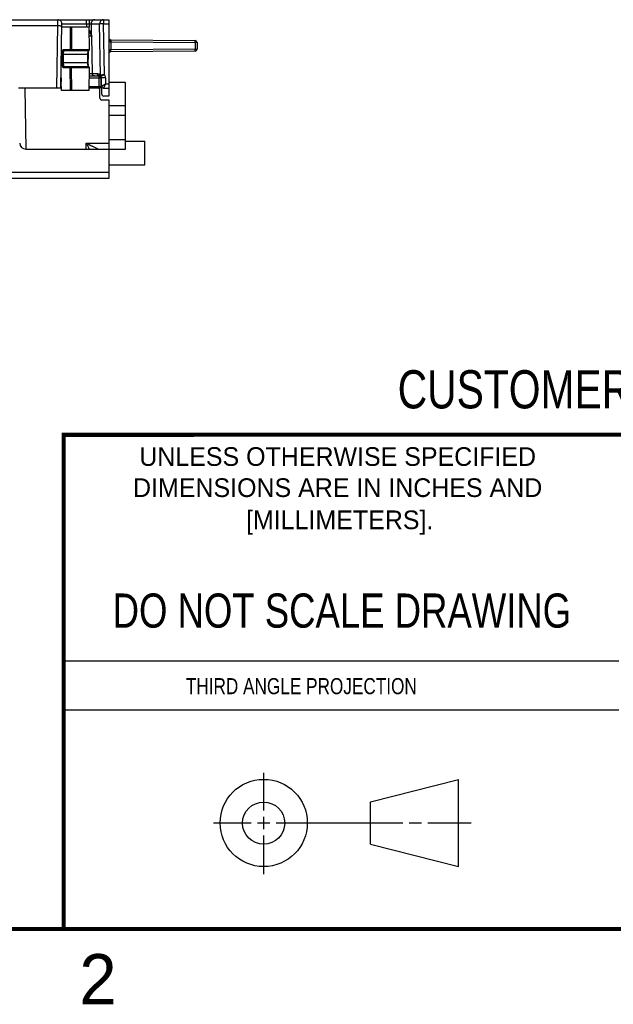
# Model space of a CAD drawing. Header units: inches. Extents: x 0 to 22, y 0 to 17.
# Tile 14 of 39: x 13.4 to 16.3, y 0.1 to 5. Entities that reach past the tile are written whole.
import ezdxf

# ---------------------------------------------------------------- set-up
doc = ezdxf.new("R2010")
doc.units = ezdxf.units.IN
doc.header["$LTSCALE"] = 1.21
doc.header["$MEASUREMENT"] = 0
doc.layers.get('0').update_dxf_attribs({"linetype": 'CONTINUOUS'})
doc.styles.get("Standard").update_dxf_attribs({"font": 'txt', "width": 0.8})
doc.styles.add('TEXTSTYLE_2', font='txt')

msp = doc.modelspace()

# ---------------------------------------------------------------- linework, layer by layer
at = {"color": 7, "linetype": 'CONTINUOUS'}
for p, q in [((9.4237, 5.0258), (13.8343, 5.0258)), ((13.5804, 4.9963), (13.5805, 5.0258)), ((13.5949, 4.6857), (13.6005, 5.0055)), ((13.6005, 5.0055), (13.7364, 5.0055)), ((13.7236, 5.0055), (13.7236, 4.9908)), ((13.7364, 5.0258), (13.7364, 5.0055)), ((13.7364, 5.0055), (13.7366, 4.9908)), ((13.7364, 5.0055), (13.746, 5.0055)), ((13.746, 5.0055), (13.7887, 5.0055)), ((13.746, 5.0055), (13.7467, 4.9561)), ((13.808, 5.0058), (13.7887, 5.0055)), ((13.7934, 4.749), (13.7887, 5.0055)), ((13.808, 5.0258), (13.808, 5.0058)), ((13.808, 5.0058), (13.8343, 5.0058)), ((13.8126, 4.7525), (13.808, 5.0058)), ((13.8343, 5.0258), (13.8343, 4.6458)), ((10.012, 4.9963), (13.5804, 4.9963)), ((13.5749, 4.6858), (13.5804, 4.9963)), ((13.6003, 4.9908), (13.7366, 4.9908)), ((13.6424, 4.9908), (13.6411, 4.8779)), ((13.6493, 4.9908), (13.6479, 4.8779)), ((13.7385, 4.8779), (13.7366, 4.9908)), ((13.7471, 4.9525), (13.7472, 4.9523)), ((13.7472, 4.9523), (13.7472, 4.9522)), ((13.749, 4.9442), (13.7374, 4.9443)), ((13.7523, 4.7556), (13.749, 4.9443)), ((13.749, 4.9442), (13.7494, 4.9442)), ((13.7527, 4.7556), (13.7494, 4.9442)), ((13.8442, 4.9257), (13.8441, 4.9157)), ((13.8441, 4.9157), (14.2644, 4.9121)), ((13.8441, 4.9157), (13.8441, 4.8759)), ((13.8442, 4.9257), (14.2643, 4.9221)), ((14.2644, 4.9121), (14.2643, 4.9221)), ((14.2743, 4.9121), (14.2644, 4.9121)), ((14.2644, 4.9121), (14.2644, 4.8796)), ((14.2743, 4.9121), (14.2743, 4.8796)), ((13.6021, 4.8458), (13.6022, 4.8529)), ((13.6022, 4.8529), (13.6083, 4.8528)), ((13.6082, 4.8458), (13.6083, 4.8528)), ((13.7287, 4.8528), (13.6083, 4.8528)), ((13.6091, 4.8779), (13.6411, 4.8779)), ((13.6139, 4.8728), (13.7335, 4.8728)), ((13.6411, 4.8779), (13.6479, 4.8779)), ((13.6479, 4.8779), (13.7385, 4.8779)), ((13.7324, 4.8529), (13.7287, 4.8528)), ((13.7287, 4.8528), (13.7289, 4.8458)), ((13.7326, 4.8458), (13.7324, 4.8529)), ((14.2644, 4.8796), (13.8441, 4.8759)), ((13.8442, 4.8659), (13.8441, 4.8759)), ((14.2643, 4.8696), (13.8442, 4.8659)), ((14.2643, 4.8696), (14.2644, 4.8796)), ((14.2644, 4.8796), (14.2743, 4.8796)), ((13.5977, 4.8458), (13.6021, 4.8458)), ((13.6027, 4.8107), (13.6021, 4.8458)), ((13.6082, 4.8458), (13.6021, 4.8458)), ((13.6027, 4.8107), (13.6088, 4.8108)), ((13.6088, 4.8108), (13.6082, 4.8458)), ((13.7283, 4.8108), (13.6088, 4.8108)), ((13.7289, 4.8458), (13.7283, 4.8108)), ((13.732, 4.8107), (13.7283, 4.8108)), ((13.7289, 4.8458), (13.7326, 4.8458)), ((13.732, 4.8107), (13.7326, 4.8458)), ((13.6415, 4.7857), (13.6096, 4.7857)), ((13.7331, 4.7908), (13.6144, 4.7908)), ((13.6428, 4.6728), (13.6415, 4.7857)), ((13.6483, 4.7857), (13.6415, 4.7857)), ((13.7381, 4.7857), (13.6483, 4.7857)), ((13.6497, 4.6728), (13.6483, 4.7857)), ((13.7361, 4.6728), (13.7381, 4.7857)), ((13.7523, 4.7556), (13.7375, 4.7556)), ((13.7527, 4.7556), (13.7523, 4.7556)), ((13.778, 4.7556), (13.7527, 4.7556)), ((13.5958, 4.7367), (13.596, 4.7357)), ((13.5958, 4.736), (13.596, 4.736)), ((13.596, 4.7447), (13.5961, 4.7363)), ((13.596, 4.7357), (13.5961, 4.7363)), ((13.5983, 4.6728), (13.5976, 4.7157)), ((13.5976, 4.7157), (13.5978, 4.7157)), ((13.5985, 4.6728), (13.5978, 4.7157)), ((13.7372, 4.736), (13.7842, 4.736)), ((13.7374, 4.7458), (13.7877, 4.7458)), ((13.7843, 4.7458), (13.7842, 4.736)), ((13.7842, 4.736), (13.785, 4.6909)), ((13.7842, 4.736), (13.7943, 4.736)), ((13.8126, 4.7525), (13.7934, 4.749)), ((13.7943, 4.736), (13.7944, 4.736)), ((13.7943, 4.736), (13.795, 4.6909)), ((13.7944, 4.736), (13.7952, 4.6909)), ((13.7948, 4.7146), (13.798, 4.7146)), ((13.795, 4.7427), (13.795, 4.7426)), ((13.8177, 4.7363), (13.7977, 4.736)), ((13.7991, 4.6556), (13.7977, 4.736)), ((13.7984, 4.6956), (13.8182, 4.7058)), ((13.8182, 4.7058), (13.8084, 4.6858)), ((13.8177, 4.7363), (13.8182, 4.7058)), ((13.8182, 4.7058), (13.8343, 4.7058)), ((13.8343, 4.7146), (13.9159, 4.7146)), ((13.9159, 4.7146), (13.9159, 4.38)), ((13.5981, 4.6858), (13.3848, 4.6858)), ((13.4155, 4.6858), (13.4209, 4.3818)), ((13.598, 4.6909), (13.595, 4.6909)), ((13.7361, 4.6728), (13.5983, 4.6728)), ((13.7902, 4.6858), (13.7363, 4.6858)), ((13.785, 4.6909), (13.7364, 4.6909)), ((13.785, 4.6858), (13.785, 4.6909)), ((13.795, 4.6909), (13.785, 4.6909)), ((13.7898, 4.6357), (13.7894, 4.6759)), ((13.7952, 4.6909), (13.795, 4.6909)), ((13.8084, 4.6858), (13.8343, 4.6858)), ((13.8363, 4.6258), (13.7998, 4.6258)), ((13.8343, 4.6458), (13.8091, 4.6458)), ((13.8363, 4.2378), (13.8363, 4.6258)), ((13.9159, 4.5965), (13.8363, 4.5965)), ((13.9159, 4.5493), (13.8363, 4.5493)), ((13.7216, 4.3818), (13.7222, 4.4113)), ((13.7222, 4.4113), (13.8363, 4.4113)), ((13.9159, 4.4272), (13.8363, 4.4272)), ((13.9159, 4.4219), (14.0137, 4.4219)), ((14.0137, 4.3038), (14.0137, 4.4219)), ((13.4203, 4.3818), (13.8363, 4.3818)), ((13.7809, 4.3819), (13.7515, 4.3965)), ((13.781, 4.3819), (13.7809, 4.3819)), ((13.9159, 4.38), (13.8363, 4.38)), ((9.3457, 4.2673), (13.8363, 4.2673)), ((13.8363, 4.3038), (14.0137, 4.3038)), ((9.3657, 4.2378), (13.8363, 4.2378)), ((15.1374, 1.132), (15.5769, 1.2447)), ((15.5769, 0.8105), (15.5769, 1.2447)), ((15.1374, 0.9219), (15.1374, 1.132)), ((15.1374, 0.9219), (15.5769, 0.8105))]:
    msp.add_line(p, q, dxfattribs=at)
at = {"color": 2, "linetype": 'CONTINUOUS'}
for p, q in [((13.61, 1.835), (16.375, 1.835)), ((16.375, 1.5888), (13.61, 1.5888)), ((14.6059, 1.0901), (14.6059, 1.2769)), ((14.6059, 0.9964), (14.6059, 1.0589)), ((14.3557, 1.0276), (14.5434, 1.0276)), ((14.5747, 1.0276), (14.6372, 1.0276)), ((14.6684, 1.0276), (15.2987, 1.0276)), ((15.3299, 1.0276), (15.3924, 1.0276)), ((15.4237, 1.0276), (15.6394, 1.0276)), ((14.6059, 0.7723), (14.6059, 0.9651))]:
    msp.add_line(p, q, dxfattribs=at)
at = {"color": 7, "linetype": 'CONTINUOUS'}
for points in [[(13.7448, 4.9561), (13.7449, 4.956), (13.7452, 4.9556), (13.7454, 4.9553), (13.7456, 4.955), (13.7458, 4.9547), (13.7459, 4.9546)], [(13.7468, 4.9531), (13.7468, 4.953), (13.7469, 4.9528), (13.747, 4.9527), (13.747, 4.9526), (13.7471, 4.9525)], [(13.7488, 4.9468), (13.7488, 4.9467), (13.7489, 4.9465), (13.7489, 4.9462), (13.7489, 4.9459), (13.749, 4.9456), (13.749, 4.9453), (13.749, 4.945), (13.749, 4.9447), (13.749, 4.9444), (13.749, 4.9443)], [(13.7324, 4.8529), (13.7324, 4.8539), (13.7324, 4.855), (13.7324, 4.856), (13.7325, 4.8571), (13.7325, 4.8582), (13.7326, 4.8593), (13.7327, 4.8603), (13.7328, 4.8613), (13.7329, 4.8623), (13.733, 4.8633), (13.7331, 4.8643), (13.7332, 4.8652), (13.7334, 4.8661), (13.7335, 4.867), (13.7337, 4.8678), (13.7338, 4.8686), (13.734, 4.8693), (13.7342, 4.87), (13.7343, 4.8706), (13.7344, 4.8711), (13.7346, 4.8716), (13.7347, 4.872), (13.7348, 4.8724), (13.735, 4.8727), (13.7351, 4.873), (13.7351, 4.8731)], [(13.7346, 4.7906), (13.7346, 4.7906), (13.7345, 4.7909), (13.7344, 4.7913), (13.7342, 4.7916), (13.7341, 4.7921), (13.734, 4.7925), (13.7338, 4.7931), (13.7337, 4.7936), (13.7335, 4.7943), (13.7334, 4.795), (13.7332, 4.7958), (13.7331, 4.7966), (13.7329, 4.7975), (13.7328, 4.7984), (13.7326, 4.7993), (13.7325, 4.8003), (13.7324, 4.8013), (13.7323, 4.8023), (13.7322, 4.8033), (13.7321, 4.8044), (13.7321, 4.8054), (13.732, 4.8065), (13.732, 4.8076), (13.732, 4.8087), (13.732, 4.8098), (13.732, 4.8107)], [(13.596, 4.7357), (13.5962, 4.7343), (13.5964, 4.7327), (13.5966, 4.7311), (13.5968, 4.7294), (13.5969, 4.7277), (13.5971, 4.726), (13.5972, 4.7243), (13.5973, 4.7226), (13.5974, 4.7209), (13.5975, 4.7191), (13.5976, 4.7173), (13.5976, 4.7157)]]:
    msp.add_lwpolyline(points, dxfattribs=at)
at = {"color": 7, "linetype": 'CONTINUOUS', "const_width": 0.02}
for points in [[(13.6, 2.9595), (21.5, 2.96)], [(13.61, 0.5), (13.61, 2.96)], [(0.5, 0.5), (21.5, 0.5)]]:
    msp.add_lwpolyline(points, dxfattribs=at)
at = {"color": 7, "linetype": 'CONTINUOUS'}
for centre, radius in [((14.6059, 1.0276), 0.2171), ((14.6054, 1.0269), 0.105)]:
    msp.add_circle(centre, radius, dxfattribs=at)
for centre, radius, start, end in [((13.5805, 5.0058), 0.02, 359, 90), ((13.729, 4.9438), 0.02, 1.4629, 66.3521), ((13.7535, 4.955), 0.0069, 195.8577, 197.1616), ((13.7535, 4.955), 0.00685, 197.1592, 203.6802), ((13.8443, 4.9357), 0.01, 180, 269.5), ((14.2643, 4.9121), 0.01, 0, 89.5), ((13.7335, 4.8778), 0.005, 270, 1), ((13.8443, 4.8559), 0.01, 90.5, 180), ((14.2643, 4.8796), 0.01, 270.5, 360), ((13.7331, 4.7858), 0.005, 359, 90), ((13.7623, 4.7558), 0.01, 181.0001, 270.003), ((13.5058, 4.7235), 0.0912, 8.0842, 9.1569), ((13.7843, 4.7358), 0.01, 1, 90), ((13.7844, 4.7358), 0.01, 1, 90), ((13.7877, 4.7358), 0.01, 43.1441, 90), ((13.8037, 4.7495), 0.0104, 182.5273, 219.646), ((13.7877, 4.7358), 0.01, 1, 43.0747), ((13.7877, 4.7358), 0.03, 1, 33.8291), ((13.7794, 4.6758), 0.01, 0.5, 90), ((13.79, 4.6908), 0.005, 270.0046, 0.9999), ((13.8084, 4.6958), 0.01, 181, 270), ((13.7998, 4.6358), 0.01, 180.5, 270), ((13.8091, 4.6558), 0.01, 181, 270), ((13.4203, 4.4118), 0.03, 181, 270), ((17.4444, 11.7255), 8.2069, 243.02803, 243.25727), ((28.6107, 11.6621), 16.5603, 205.96632, 206.07981)]:
    msp.add_arc(centre, radius, start, end, dxfattribs=at)
for points, knots in [([(13.7236, 5.0055), (13.7236, 5.0061), (13.7236, 5.0075), (13.7236, 5.0094), (13.7235, 5.0114), (13.7234, 5.0132), (13.7233, 5.015), (13.7232, 5.0167), (13.723, 5.0183), (13.7229, 5.0196), (13.7228, 5.0205), (13.7227, 5.0212), (13.7226, 5.0218), (13.7225, 5.0224), (13.7224, 5.0229), (13.7222, 5.0234), (13.7221, 5.0239), (13.722, 5.0243), (13.7219, 5.0246), (13.7218, 5.0249), (13.7217, 5.0251), (13.7216, 5.0252), (13.7216, 5.0253), (13.7215, 5.0254), (13.7214, 5.0255), (13.7214, 5.0256), (13.7213, 5.0257), (13.7213, 5.0257), (13.7212, 5.0258), (13.7211, 5.0258), (13.7211, 5.0258), (13.721, 5.0258), (13.721, 5.0258)], [0, 0, 0, 0, 0.095508, 0.190234, 0.28324, 0.37361, 0.460461, 0.542952, 0.620296, 0.691772, 0.725103, 0.756729, 0.786581, 0.814597, 0.84072, 0.864901, 0.8871, 0.907283, 0.925431, 0.941538, 0.94883, 0.95562, 0.961915, 0.967724, 0.973061, 0.977945, 0.982402, 0.986467, 0.990188, 0.993628, 0.996867, 1, 1, 1, 1]), ([(13.7653, 5.0258), (13.765, 5.0258), (13.7643, 5.0258), (13.7634, 5.0257), (13.7624, 5.0256), (13.7612, 5.0254), (13.7596, 5.025), (13.7581, 5.0244), (13.757, 5.0239), (13.7561, 5.0234), (13.7553, 5.0229), (13.7542, 5.0222), (13.7529, 5.0212), (13.7515, 5.0199), (13.7502, 5.0184), (13.7491, 5.0168), (13.7483, 5.0153), (13.7478, 5.0141), (13.7472, 5.0129), (13.7467, 5.0114), (13.7464, 5.0097), (13.7462, 5.0084), (13.7461, 5.0075), (13.746, 5.0065), (13.746, 5.0058), (13.746, 5.0055)], [0, 0, 0, 0, 0.030687, 0.06138, 0.092084, 0.122804, 0.184295, 0.245913, 0.27679, 0.307711, 0.338679, 0.369697, 0.43187, 0.494263, 0.556878, 0.619708, 0.682741, 0.714335, 0.745972, 0.809335, 0.872814, 0.904595, 0.936389, 0.968193, 1, 1, 1, 1]), ([(13.808, 5.0258), (13.8077, 5.0258), (13.8071, 5.0258), (13.8061, 5.0257), (13.8052, 5.0256), (13.8039, 5.0254), (13.8023, 5.025), (13.8008, 5.0244), (13.7997, 5.0239), (13.7988, 5.0234), (13.798, 5.0229), (13.7969, 5.0222), (13.7956, 5.0212), (13.7942, 5.0199), (13.793, 5.0184), (13.7918, 5.0168), (13.791, 5.0153), (13.7905, 5.0141), (13.79, 5.0129), (13.7894, 5.0114), (13.7891, 5.0097), (13.7889, 5.0084), (13.7888, 5.0075), (13.7887, 5.0065), (13.7887, 5.0058), (13.7887, 5.0055)], [0, 0, 0, 0, 0.030687, 0.06138, 0.092084, 0.122804, 0.184295, 0.245913, 0.27679, 0.307711, 0.338679, 0.369697, 0.43187, 0.494263, 0.556878, 0.619708, 0.682741, 0.714335, 0.745972, 0.809335, 0.872814, 0.904595, 0.936389, 0.968193, 1, 1, 1, 1]), ([(13.5804, 4.9963), (13.581, 4.9963), (13.5823, 4.9963), (13.5842, 4.9963), (13.5861, 4.9962), (13.588, 4.9962), (13.5898, 4.9961), (13.5914, 4.9961), (13.593, 4.996), (13.5945, 4.996), (13.5956, 4.996), (13.5964, 4.9959), (13.597, 4.9959), (13.5975, 4.9959), (13.598, 4.9958), (13.5984, 4.9958), (13.5988, 4.9958), (13.5992, 4.9958), (13.5995, 4.9958), (13.5997, 4.9957), (13.5999, 4.9957), (13.6001, 4.9957), (13.6001, 4.9957), (13.6002, 4.9957), (13.6003, 4.9957), (13.6003, 4.9957), (13.6003, 4.9957), (13.6003, 4.9957), (13.6003, 4.9957), (13.6003, 4.9957), (13.6003, 4.9957), (13.6004, 4.9956), (13.6004, 4.9956), (13.6004, 4.9956)], [0, 0, 0, 0, 0.097936, 0.194932, 0.290054, 0.382384, 0.471035, 0.555153, 0.633927, 0.706599, 0.77247, 0.802654, 0.830906, 0.857157, 0.881345, 0.903412, 0.923305, 0.940976, 0.956383, 0.969492, 0.980271, 0.98478, 0.988699, 0.992027, 0.994764, 0.995911, 0.996911, 0.997766, 0.998475, 0.999044, 0.999277, 0.999477, 1, 1, 1, 1]), ([(13.7467, 4.9561), (13.7466, 4.9562), (13.7466, 4.9564), (13.7465, 4.9567), (13.7465, 4.9569), (13.7464, 4.9573), (13.7463, 4.9576), (13.7462, 4.958), (13.7461, 4.9584), (13.7459, 4.9588), (13.7458, 4.9594), (13.7456, 4.9599), (13.7454, 4.9605), (13.7452, 4.9611), (13.745, 4.9616), (13.7448, 4.9622), (13.7445, 4.9627), (13.7443, 4.9633), (13.744, 4.9639), (13.7438, 4.9644), (13.7435, 4.965), (13.7432, 4.9655), (13.7429, 4.9661), (13.7426, 4.9666), (13.7423, 4.9671), (13.7419, 4.9677), (13.7414, 4.9683), (13.7409, 4.969), (13.7404, 4.9697), (13.7399, 4.9701), (13.7395, 4.9706), (13.739, 4.971), (13.7386, 4.9714), (13.7383, 4.9717), (13.738, 4.9719), (13.7377, 4.9721), (13.7375, 4.9722), (13.7372, 4.9724), (13.737, 4.9725), (13.7369, 4.9726)], [0, 0, 0, 0, 0.013302, 0.026813, 0.040714, 0.054861, 0.083403, 0.097828, 0.112367, 0.141722, 0.171386, 0.20132, 0.231489, 0.261862, 0.292407, 0.323108, 0.353956, 0.384946, 0.41607, 0.447325, 0.47871, 0.510226, 0.541871, 0.573646, 0.605556, 0.637605, 0.669796, 0.734618, 0.767266, 0.800075, 0.833045, 0.866176, 0.899458, 0.916153, 0.932879, 0.949633, 0.966408, 0.9832, 1, 1, 1, 1]), ([(13.7467, 4.9561), (13.7466, 4.9559), (13.7466, 4.9554), (13.7466, 4.9546), (13.7467, 4.9539), (13.7468, 4.9534), (13.7469, 4.9531)], [0, 0, 0, 0, 0.254591, 0.505678, 0.753896, 1, 1, 1, 1]), ([(13.7494, 4.9442), (13.7494, 4.9442), (13.7494, 4.9444), (13.7494, 4.9445), (13.7494, 4.9447), (13.7494, 4.9448), (13.7494, 4.9449), (13.7493, 4.945), (13.7493, 4.9452), (13.7493, 4.9453), (13.7493, 4.9454), (13.7493, 4.9457), (13.7493, 4.9459), (13.7493, 4.9461), (13.7493, 4.9464), (13.7493, 4.9466), (13.7492, 4.9469), (13.7492, 4.9472), (13.7492, 4.9476), (13.7491, 4.948), (13.749, 4.9485), (13.7489, 4.9489), (13.7489, 4.9493), (13.7488, 4.9497), (13.7487, 4.9501), (13.7486, 4.9505), (13.7485, 4.9509), (13.7484, 4.9514), (13.7482, 4.952), (13.748, 4.9527), (13.7478, 4.9533), (13.7476, 4.9539), (13.7474, 4.9545), (13.7471, 4.9551), (13.7469, 4.9556), (13.7467, 4.956), (13.7467, 4.9561)], [0, 0, 0, 0, 0.020101, 0.030098, 0.040092, 0.050107, 0.060159, 0.07024, 0.080335, 0.090427, 0.100501, 0.120571, 0.140551, 0.160452, 0.180253, 0.199922, 0.219432, 0.238765, 0.276829, 0.314009, 0.350241, 0.385513, 0.419859, 0.453344, 0.48607, 0.518141, 0.549616, 0.580503, 0.64041, 0.69781, 0.752867, 0.80584, 0.856917, 0.906198, 0.953819, 1, 1, 1, 1]), ([(13.749, 4.9442), (13.749, 4.9442), (13.749, 4.9442), (13.749, 4.9442), (13.749, 4.9442), (13.749, 4.9442), (13.749, 4.9442), (13.749, 4.9442), (13.749, 4.9442)], [0, 0, 0, 0, 0.064956, 0.139181, 0.229116, 0.338457, 0.622502, 1, 1, 1, 1]), ([(13.8343, 4.9357), (13.8343, 4.9348), (13.8343, 4.9333), (13.8345, 4.9313), (13.8347, 4.9299), (13.8349, 4.9284), (13.8352, 4.927), (13.8356, 4.9256), (13.836, 4.9244), (13.8363, 4.9235), (13.8366, 4.9228), (13.8369, 4.9221), (13.8372, 4.9214), (13.8375, 4.9209), (13.8378, 4.9205), (13.838, 4.9201), (13.8382, 4.9198), (13.8384, 4.9195), (13.8386, 4.9192), (13.8388, 4.9189), (13.8391, 4.9186), (13.8394, 4.9182), (13.8398, 4.9178), (13.8401, 4.9175), (13.8404, 4.9172), (13.8407, 4.917), (13.8411, 4.9168), (13.8414, 4.9166), (13.8417, 4.9164), (13.8421, 4.9162), (13.8424, 4.9161), (13.8427, 4.916), (13.8429, 4.9159), (13.8431, 4.9159), (13.8433, 4.9158), (13.8435, 4.9158), (13.8437, 4.9158), (13.8439, 4.9157), (13.8441, 4.9157)], [0, 0, 0, 0, 0.121713, 0.182621, 0.243581, 0.304616, 0.36575, 0.427016, 0.488452, 0.519255, 0.550123, 0.581063, 0.612092, 0.643223, 0.658831, 0.67447, 0.690147, 0.705862, 0.721617, 0.737416, 0.753266, 0.76917, 0.801151, 0.817247, 0.833418, 0.84967, 0.866011, 0.882445, 0.898975, 0.915603, 0.932328, 0.940727, 0.949147, 0.957587, 0.966045, 0.974519, 0.983005, 1, 1, 1, 1]), ([(13.6022, 4.8529), (13.6022, 4.8533), (13.6022, 4.8541), (13.6023, 4.8554), (13.6023, 4.8566), (13.6024, 4.8582), (13.6026, 4.8601), (13.6029, 4.8624), (13.6031, 4.8643), (13.6034, 4.8657), (13.6036, 4.8671), (13.6039, 4.8684), (13.6042, 4.8697), (13.6044, 4.8706), (13.6046, 4.8714), (13.6049, 4.8722), (13.6052, 4.873), (13.6054, 4.8737), (13.6057, 4.8743), (13.606, 4.8749), (13.6063, 4.8755), (13.6066, 4.876), (13.6069, 4.8764), (13.6072, 4.8768), (13.6075, 4.8771), (13.6078, 4.8774), (13.6081, 4.8776), (13.6084, 4.8778), (13.6086, 4.8778), (13.6088, 4.8779), (13.609, 4.8779), (13.6091, 4.8779), (13.6091, 4.8779)], [0, 0, 0, 0, 0.045445, 0.0908, 0.13596, 0.180824, 0.269262, 0.355331, 0.438266, 0.478336, 0.51736, 0.591927, 0.627319, 0.661359, 0.693982, 0.725128, 0.75474, 0.782774, 0.809201, 0.833996, 0.857141, 0.878631, 0.898485, 0.916747, 0.933488, 0.948814, 0.962874, 0.975888, 0.982094, 0.988152, 0.994106, 1, 1, 1, 1]), ([(13.6083, 4.8528), (13.6084, 4.8535), (13.6084, 4.8548), (13.6085, 4.8567), (13.6087, 4.8586), (13.6089, 4.8604), (13.6091, 4.8622), (13.6094, 4.8636), (13.6096, 4.8647), (13.6098, 4.8655), (13.61, 4.8662), (13.6102, 4.8669), (13.6103, 4.8676), (13.6106, 4.8683), (13.6108, 4.8689), (13.611, 4.8694), (13.6112, 4.87), (13.6114, 4.8704), (13.6117, 4.8709), (13.6119, 4.8713), (13.6122, 4.8716), (13.6124, 4.8719), (13.6127, 4.8722), (13.6129, 4.8724), (13.6132, 4.8726), (13.6134, 4.8727), (13.6136, 4.8728), (13.6137, 4.8728), (13.6138, 4.8728), (13.6139, 4.8728), (13.6139, 4.8728)], [0, 0, 0, 0, 0.09073, 0.180694, 0.269087, 0.355122, 0.438038, 0.517116, 0.555004, 0.591684, 0.627083, 0.66113, 0.693761, 0.724916, 0.754544, 0.782599, 0.809045, 0.833855, 0.857015, 0.878525, 0.898401, 0.916684, 0.933444, 0.948785, 0.962864, 0.975891, 0.982101, 0.988159, 0.99411, 1, 1, 1, 1]), ([(13.6091, 4.8779), (13.6091, 4.8777), (13.6091, 4.8774), (13.6092, 4.8769), (13.6093, 4.8764), (13.6094, 4.876), (13.6096, 4.8755), (13.6099, 4.8751), (13.6102, 4.8747), (13.6105, 4.8743), (13.6108, 4.874), (13.6112, 4.8737), (13.6116, 4.8734), (13.6121, 4.8732), (13.6125, 4.873), (13.613, 4.8729), (13.6135, 4.8728), (13.6138, 4.8728), (13.6139, 4.8728)], [0, 0, 0, 0, 0.063565, 0.127094, 0.190549, 0.253892, 0.317088, 0.380111, 0.442939, 0.505557, 0.567962, 0.630154, 0.692146, 0.753956, 0.815612, 0.877145, 0.938594, 1, 1, 1, 1]), ([(13.6411, 4.8779), (13.6411, 4.8777), (13.6411, 4.8774), (13.6412, 4.8769), (13.6413, 4.8764), (13.6415, 4.876), (13.6417, 4.8755), (13.6419, 4.8751), (13.6422, 4.8747), (13.6425, 4.8743), (13.6429, 4.874), (13.6432, 4.8737), (13.6437, 4.8734), (13.6441, 4.8732), (13.6445, 4.873), (13.645, 4.8729), (13.6455, 4.8728), (13.6458, 4.8728), (13.646, 4.8728)], [0, 0, 0, 0, 0.063564, 0.127094, 0.190549, 0.253891, 0.317088, 0.380111, 0.442938, 0.505557, 0.567961, 0.630154, 0.692146, 0.753956, 0.815612, 0.877145, 0.938594, 1, 1, 1, 1]), ([(13.6479, 4.8779), (13.6479, 4.8777), (13.6479, 4.8774), (13.6479, 4.8769), (13.6479, 4.8764), (13.6478, 4.876), (13.6477, 4.8755), (13.6476, 4.8751), (13.6475, 4.8747), (13.6474, 4.8743), (13.6472, 4.874), (13.6471, 4.8737), (13.6469, 4.8734), (13.6467, 4.8732), (13.6465, 4.873), (13.6464, 4.8729), (13.6463, 4.8729), (13.6462, 4.8728), (13.6461, 4.8728), (13.646, 4.8728), (13.646, 4.8728)], [0, 0, 0, 0, 0.085197, 0.169809, 0.253139, 0.334504, 0.413254, 0.488778, 0.560521, 0.627995, 0.690801, 0.748646, 0.801381, 0.849041, 0.891908, 0.93059, 0.948687, 0.966156, 0.98319, 1, 1, 1, 1]), ([(13.7324, 4.8728), (13.7323, 4.8728), (13.7323, 4.8728), (13.7323, 4.8728), (13.7322, 4.8728), (13.7322, 4.8727), (13.7321, 4.8727), (13.7321, 4.8727), (13.732, 4.8726), (13.732, 4.8725), (13.7319, 4.8724), (13.7318, 4.8723), (13.7318, 4.8722), (13.7316, 4.872), (13.7315, 4.8716), (13.7313, 4.8713), (13.7312, 4.8709), (13.731, 4.8705), (13.7309, 4.87), (13.7307, 4.8695), (13.7305, 4.8689), (13.7303, 4.8681), (13.73, 4.8669), (13.7297, 4.8655), (13.7295, 4.8639), (13.7292, 4.8622), (13.729, 4.8605), (13.7289, 4.8586), (13.7288, 4.857), (13.7287, 4.8558), (13.7287, 4.8548), (13.7287, 4.8538), (13.7287, 4.8531), (13.7287, 4.8528)], [0, 0, 0, 0, 0.002346, 0.004932, 0.00785, 0.011168, 0.012994, 0.014937, 0.019185, 0.023934, 0.029199, 0.034987, 0.041305, 0.055535, 0.071897, 0.090377, 0.110947, 0.13357, 0.158194, 0.184763, 0.213214, 0.24348, 0.309155, 0.381152, 0.45878, 0.54131, 0.627978, 0.717994, 0.810552, 0.85753, 0.904833, 0.952358, 1, 1, 1, 1]), ([(13.8441, 4.8759), (13.844, 4.8759), (13.8439, 4.8759), (13.8438, 4.8759), (13.8436, 4.8759), (13.8435, 4.8758), (13.8433, 4.8758), (13.8431, 4.8758), (13.8428, 4.8757), (13.8425, 4.8756), (13.8421, 4.8754), (13.8417, 4.8753), (13.8414, 4.8751), (13.841, 4.8748), (13.8405, 4.8745), (13.8401, 4.8741), (13.8398, 4.8738), (13.8394, 4.8734), (13.8391, 4.873), (13.8388, 4.8726), (13.8385, 4.8722), (13.8382, 4.8718), (13.8379, 4.8714), (13.8376, 4.8708), (13.8372, 4.8702), (13.8369, 4.8695), (13.8366, 4.8688), (13.8363, 4.8681), (13.8361, 4.8675), (13.8358, 4.8667), (13.8356, 4.8658), (13.8352, 4.8646), (13.8349, 4.8632), (13.8347, 4.8617), (13.8345, 4.8603), (13.8343, 4.8583), (13.8343, 4.8569), (13.8343, 4.8559)], [0, 0, 0, 0, 0.008502, 0.012752, 0.016999, 0.025485, 0.033959, 0.042417, 0.050857, 0.067673, 0.084398, 0.101027, 0.117558, 0.133992, 0.166574, 0.182746, 0.198843, 0.230823, 0.246727, 0.262578, 0.29413, 0.309843, 0.325519, 0.356769, 0.387897, 0.418926, 0.449869, 0.480735, 0.511538, 0.542285, 0.572981, 0.634247, 0.695381, 0.756417, 0.817378, 0.878287, 1, 1, 1, 1]), ([(13.6096, 4.7857), (13.6095, 4.7857), (13.6094, 4.7857), (13.6093, 4.7858), (13.6091, 4.7858), (13.6089, 4.7859), (13.6086, 4.786), (13.6083, 4.7862), (13.608, 4.7865), (13.6077, 4.7868), (13.6074, 4.7872), (13.6071, 4.7876), (13.6068, 4.7881), (13.6065, 4.7887), (13.6062, 4.7893), (13.6059, 4.79), (13.6056, 4.7907), (13.6054, 4.7914), (13.6051, 4.7922), (13.6049, 4.7931), (13.6046, 4.794), (13.6044, 4.7949), (13.6042, 4.7958), (13.604, 4.7968), (13.6038, 4.7979), (13.6036, 4.7993), (13.6033, 4.8012), (13.6031, 4.8035), (13.6029, 4.8059), (13.6028, 4.8079), (13.6027, 4.8095), (13.6027, 4.8103), (13.6027, 4.8107)], [0, 0, 0, 0, 0.005894, 0.011848, 0.017905, 0.02411, 0.037125, 0.051188, 0.066514, 0.083254, 0.101516, 0.121371, 0.142864, 0.166008, 0.190799, 0.217224, 0.245259, 0.274873, 0.30602, 0.338642, 0.37268, 0.408072, 0.444753, 0.482646, 0.521668, 0.561736, 0.644671, 0.73074, 0.819178, 0.909201, 0.954555, 1, 1, 1, 1]), ([(13.6144, 4.7908), (13.6144, 4.7908), (13.6143, 4.7908), (13.6142, 4.7908), (13.614, 4.7909), (13.6139, 4.7909), (13.6136, 4.791), (13.6134, 4.7912), (13.6131, 4.7914), (13.6129, 4.7917), (13.6126, 4.792), (13.6124, 4.7923), (13.6121, 4.7927), (13.6119, 4.7932), (13.6117, 4.7937), (13.6115, 4.7942), (13.6112, 4.7948), (13.611, 4.7954), (13.6108, 4.796), (13.6106, 4.7967), (13.6104, 4.7974), (13.6103, 4.7981), (13.6101, 4.7989), (13.6099, 4.8), (13.6096, 4.8014), (13.6094, 4.8032), (13.6091, 4.805), (13.609, 4.8069), (13.6089, 4.8089), (13.6088, 4.8102), (13.6088, 4.8108)], [0, 0, 0, 0, 0.00589, 0.01184, 0.017898, 0.024109, 0.037138, 0.051218, 0.066561, 0.083323, 0.101608, 0.121487, 0.142998, 0.16616, 0.190972, 0.21742, 0.245476, 0.275105, 0.306261, 0.338892, 0.372939, 0.408338, 0.445019, 0.482906, 0.561982, 0.644896, 0.730927, 0.819316, 0.909276, 1, 1, 1, 1]), ([(13.7283, 4.8108), (13.7283, 4.8105), (13.7282, 4.8098), (13.7282, 4.8089), (13.7283, 4.8079), (13.7283, 4.8066), (13.7284, 4.805), (13.7285, 4.8032), (13.7287, 4.8014), (13.729, 4.7997), (13.7293, 4.7981), (13.7296, 4.7967), (13.7298, 4.7956), (13.7301, 4.7947), (13.7302, 4.7942), (13.7304, 4.7936), (13.7306, 4.7932), (13.7307, 4.7927), (13.7309, 4.7923), (13.731, 4.792), (13.7312, 4.7917), (13.7313, 4.7915), (13.7314, 4.7913), (13.7314, 4.7912), (13.7315, 4.7911), (13.7316, 4.791), (13.7316, 4.791), (13.7316, 4.7909), (13.7317, 4.7909), (13.7317, 4.7909), (13.7318, 4.7908), (13.7318, 4.7908), (13.7319, 4.7908), (13.7319, 4.7908)], [0, 0, 0, 0, 0.047648, 0.095178, 0.142487, 0.189469, 0.282039, 0.372067, 0.458746, 0.541287, 0.618926, 0.690932, 0.756614, 0.786882, 0.815335, 0.841905, 0.866529, 0.88915, 0.90972, 0.928196, 0.944551, 0.958774, 0.965087, 0.970871, 0.976131, 0.980876, 0.985119, 0.987058, 0.98888, 0.992188, 0.995094, 0.997668, 1, 1, 1, 1]), ([(13.6096, 4.7857), (13.6096, 4.7859), (13.6096, 4.7862), (13.6097, 4.7867), (13.6098, 4.7872), (13.6099, 4.7877), (13.6101, 4.7881), (13.6104, 4.7886), (13.6106, 4.789), (13.611, 4.7893), (13.6113, 4.7897), (13.6117, 4.79), (13.6121, 4.7902), (13.6125, 4.7904), (13.613, 4.7906), (13.6135, 4.7907), (13.6139, 4.7908), (13.6143, 4.7908), (13.6144, 4.7908)], [0, 0, 0, 0, 0.063565, 0.127094, 0.190549, 0.253892, 0.317088, 0.380111, 0.442939, 0.505557, 0.567962, 0.630154, 0.692146, 0.753956, 0.815612, 0.877145, 0.938594, 1, 1, 1, 1]), ([(13.6415, 4.7857), (13.6415, 4.7859), (13.6415, 4.7862), (13.6415, 4.7867), (13.6416, 4.7872), (13.6418, 4.7877), (13.642, 4.7881), (13.6422, 4.7886), (13.6425, 4.789), (13.6428, 4.7893), (13.6432, 4.7897), (13.6436, 4.79), (13.644, 4.7902), (13.6444, 4.7904), (13.6449, 4.7906), (13.6453, 4.7907), (13.6458, 4.7908), (13.6461, 4.7908), (13.6463, 4.7908)], [0, 0, 0, 0, 0.063564, 0.127093, 0.190549, 0.253891, 0.317088, 0.38011, 0.442938, 0.505557, 0.567961, 0.630154, 0.692146, 0.753956, 0.815612, 0.877145, 0.938594, 1, 1, 1, 1]), ([(13.6483, 4.7857), (13.6483, 4.7859), (13.6483, 4.7862), (13.6482, 4.7867), (13.6482, 4.7872), (13.6481, 4.7877), (13.6481, 4.7881), (13.648, 4.7885), (13.6478, 4.7889), (13.6477, 4.7893), (13.6476, 4.7896), (13.6474, 4.7899), (13.6472, 4.7902), (13.6471, 4.7904), (13.6469, 4.7906), (13.6467, 4.7907), (13.6466, 4.7908), (13.6465, 4.7908), (13.6464, 4.7908), (13.6463, 4.7908), (13.6463, 4.7908)], [0, 0, 0, 0, 0.085046, 0.169511, 0.2527, 0.333935, 0.412568, 0.487994, 0.55966, 0.627083, 0.689866, 0.747723, 0.800508, 0.84826, 0.891263, 0.930126, 0.94833, 0.965913, 0.983067, 1, 1, 1, 1]), ([(13.7623, 4.7458), (13.762, 4.7458), (13.7616, 4.7458), (13.7609, 4.7459), (13.7603, 4.746), (13.7596, 4.7462), (13.7588, 4.7465), (13.7582, 4.7468), (13.7577, 4.747), (13.757, 4.7475), (13.7563, 4.748), (13.7556, 4.7487), (13.7549, 4.7494), (13.7544, 4.7502), (13.7539, 4.751), (13.7535, 4.7519), (13.7531, 4.7528), (13.7529, 4.7536), (13.7528, 4.7542), (13.7527, 4.7548), (13.7527, 4.7553), (13.7527, 4.7556)], [0, 0, 0, 0, 0.061389, 0.092106, 0.122839, 0.184354, 0.24599, 0.276874, 0.307799, 0.369771, 0.431944, 0.494329, 0.556933, 0.619749, 0.682767, 0.745966, 0.809321, 0.8728, 0.904584, 0.936384, 1, 1, 1, 1]), ([(13.7926, 4.7493), (13.7925, 4.7495), (13.7922, 4.7498), (13.7917, 4.7502), (13.7913, 4.7506), (13.7908, 4.751), (13.7904, 4.7514), (13.7898, 4.7518), (13.789, 4.7524), (13.7881, 4.7529), (13.7874, 4.7533), (13.7867, 4.7536), (13.7861, 4.7539), (13.7854, 4.7543), (13.7845, 4.7546), (13.7835, 4.7549), (13.7826, 4.7551), (13.7817, 4.7553), (13.7808, 4.7555), (13.7799, 4.7556), (13.7789, 4.7556), (13.7783, 4.7556), (13.778, 4.7556)], [0, 0, 0, 0, 0.039392, 0.077669, 0.115006, 0.151476, 0.187131, 0.22203, 0.289825, 0.355339, 0.418963, 0.450171, 0.48102, 0.541742, 0.601326, 0.65996, 0.71781, 0.775021, 0.831722, 0.888042, 0.944098, 1, 1, 1, 1]), ([(13.7877, 4.7458), (13.7874, 4.7458), (13.7869, 4.7458), (13.7863, 4.7459), (13.7857, 4.746), (13.7849, 4.7462), (13.7842, 4.7465), (13.7836, 4.7468), (13.783, 4.747), (13.7824, 4.7475), (13.7816, 4.748), (13.7809, 4.7487), (13.7803, 4.7494), (13.7797, 4.7502), (13.7792, 4.751), (13.7788, 4.7519), (13.7785, 4.7528), (13.7783, 4.7536), (13.7782, 4.7542), (13.7781, 4.7548), (13.778, 4.7553), (13.778, 4.7556)], [0, 0, 0, 0, 0.061389, 0.092106, 0.122839, 0.184354, 0.24599, 0.276874, 0.307799, 0.369771, 0.431944, 0.494329, 0.556933, 0.619749, 0.682767, 0.745966, 0.809321, 0.8728, 0.904584, 0.936384, 1, 1, 1, 1]), ([(13.5978, 4.7157), (13.5977, 4.7166), (13.5977, 4.7184), (13.5976, 4.7219), (13.5973, 4.7254), (13.597, 4.7289), (13.5968, 4.731), (13.5966, 4.7327), (13.5965, 4.7339), (13.5963, 4.7351), (13.5962, 4.7359), (13.5961, 4.7363)], [0, 0, 0, 0, 0.129307, 0.258222, 0.513169, 0.63837, 0.761505, 0.822172, 0.882172, 0.941465, 1, 1, 1, 1]), ([(13.7934, 4.749), (13.7933, 4.749), (13.7933, 4.749), (13.7932, 4.749), (13.7931, 4.749), (13.793, 4.749), (13.7929, 4.7491), (13.7928, 4.7491), (13.7927, 4.7492), (13.7927, 4.7493), (13.7926, 4.7493)], [0, 0, 0, 0, 0.113587, 0.224022, 0.335227, 0.450792, 0.573541, 0.705402, 0.84739, 1, 1, 1, 1]), ([(13.795, 4.7427), (13.7948, 4.7429), (13.7944, 4.7433), (13.7939, 4.7441), (13.7935, 4.7449), (13.7931, 4.7457), (13.7929, 4.7466), (13.7927, 4.7475), (13.7926, 4.7484), (13.7926, 4.749), (13.7926, 4.7493)], [0, 0, 0, 0, 0.123245, 0.246681, 0.370488, 0.494832, 0.619855, 0.745673, 0.872371, 1, 1, 1, 1]), ([(13.7957, 4.7429), (13.7957, 4.7428), (13.7956, 4.7428), (13.7955, 4.7427), (13.7955, 4.7427), (13.7954, 4.7426), (13.7953, 4.7426), (13.7952, 4.7426), (13.7951, 4.7426), (13.7951, 4.7426), (13.7951, 4.7426), (13.795, 4.7426), (13.795, 4.7426), (13.795, 4.7426)], [0, 0, 0, 0, 0.196429, 0.285739, 0.36902, 0.518044, 0.644853, 0.751214, 0.797779, 0.840824, 0.8815, 0.921167, 1, 1, 1, 1]), ([(13.8126, 4.7525), (13.8124, 4.7524), (13.812, 4.7522), (13.8115, 4.752), (13.8111, 4.7518), (13.8108, 4.7516), (13.8103, 4.7514), (13.8097, 4.7511), (13.8089, 4.7507), (13.808, 4.7502), (13.8071, 4.7498), (13.8062, 4.7493), (13.8055, 4.7489), (13.8048, 4.7485), (13.8042, 4.7482), (13.8036, 4.7478), (13.8028, 4.7474), (13.8018, 4.7468), (13.8007, 4.7462), (13.7999, 4.7456), (13.7993, 4.7452), (13.7988, 4.7449), (13.7984, 4.7447), (13.7977, 4.7442), (13.7968, 4.7436), (13.796, 4.7431), (13.7957, 4.7429)], [0, 0, 0, 0, 0.042117, 0.063155, 0.084167, 0.105144, 0.12608, 0.16779, 0.20923, 0.250331, 0.33125, 0.370935, 0.410017, 0.448431, 0.486112, 0.522998, 0.559026, 0.628268, 0.69337, 0.753886, 0.782295, 0.809404, 0.835167, 0.859541, 0.942333, 1, 1, 1, 1]), ([(13.7811, 4.3818), (13.781, 4.3818), (13.781, 4.3818), (13.781, 4.3819), (13.781, 4.3819)], [0, 0, 0, 0, 0.441456, 1, 1, 1, 1])]:
    msp.add_open_spline(points, degree=3, knots=knots, dxfattribs=at)

# ---------------------------------------------------------------- texts
at = {"color": 7, "linetype": 'CONTINUOUS', "attachment_point": 2, "line_spacing_factor": 0.9}
for s, insert, char_height, width in [('CUSTOMER DRAWING', (16.3742, 3.2811), 0.19, 2.432), ('DO NOT SCALE DRAWING', (14.9953, 2.1698), 0.17, 2.72)]:
    msp.add_mtext(s, dxfattribs=dict(at, insert=insert, char_height=char_height, width=width))
at = {"color": 2, "linetype": 'CONTINUOUS', "line_spacing_factor": 0.9, "style": 'TEXTSTYLE_2'}
for s, insert, char_height, width, attachment_point in [('UNLESS OTHERWISE SPECIFIED', (14.9742, 2.8979), 0.093, 2.418, 2), ('DIMENSIONS ARE IN INCHES AND', (14.9742, 2.7431), 0.093, 2.604, 2), ('[MILLIMETERS].', (14.9844, 2.5829), 0.093, 1.302, 2), ('2', (13.6875, 0.375), 0.25, 0.25, 1)]:
    msp.add_mtext(s, dxfattribs=dict(at, insert=insert, char_height=char_height, width=width, attachment_point=attachment_point))
at = {"color": 2, "linetype": 'CONTINUOUS', "insert": (14.2178, 1.7486), "char_height": 0.08, "width": 1.408, "attachment_point": 1, "line_spacing_factor": 0.9}
msp.add_mtext('THIRD ANGLE PROJECTION', dxfattribs=at)

doc.saveas('drawing.dxf')
